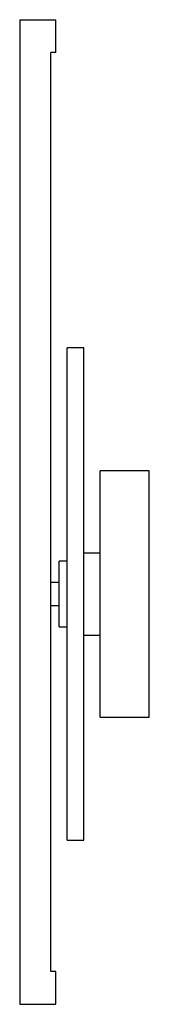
# Paper-space layout '_Derecha' of a CAD drawing. Header units: millimetres. Extents: x -649 to -570, y -296 to 304.
import ezdxf

# ---------------------------------------------------------------- set-up
doc = ezdxf.new("R2010")
doc.units = ezdxf.units.MM

psp = doc.layouts.new('_Derecha')

# ---------------------------------------------------------------- linework, layer by layer
at = {"color": 7, "linetype": 'Continuous', "lineweight": 25}
for p, q in [((-649, 304.1), (-649, -295.9)), ((-649, 304.1), (-627, 304.1)), ((-627, 284.1), (-627, 304.1)), ((-630, -275.9), (-630, 284.1)), ((-627, 284.1), (-630, 284.1)), ((-610, 104.1), (-620, 104.1)), ((-620, -195.9), (-620, 104.1)), ((-610, -195.9), (-610, 104.1)), ((-570, 29.1), (-600, 29.1)), ((-600, -120.9), (-600, 29.1)), ((-570, -120.9), (-570, 29.1)), ((-600, -20.9), (-610, -20.9)), ((-620, -25.9), (-625, -25.9)), ((-625, -65.9), (-625, -25.9)), ((-625, -38.9), (-630, -38.9)), ((-630, -52.9), (-625, -52.9)), ((-625, -65.9), (-620, -65.9)), ((-610, -70.9), (-600, -70.9)), ((-600, -120.9), (-570, -120.9)), ((-620, -195.9), (-610, -195.9)), ((-627, -275.9), (-630, -275.9)), ((-627, -295.9), (-627, -275.9)), ((-649, -295.9), (-627, -295.9))]:
    psp.add_line(p, q, dxfattribs=at)

doc.saveas('drawing.dxf')
